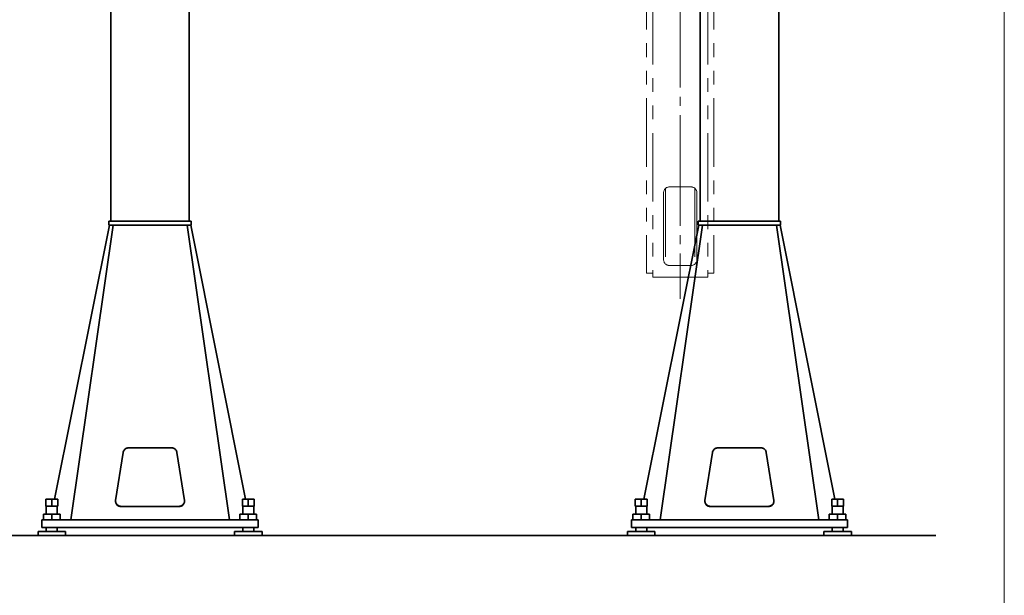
# Model space of a CAD drawing. Header units: millimetres. Extents: x 20 to 400, y 0 to 275.
# Tile 4 of 16: x 99 to 190, y 83 to 137. Entities that reach past the tile are written whole.
import ezdxf

# ---------------------------------------------------------------- set-up
doc = ezdxf.new("R2010")
doc.units = ezdxf.units.MM
for name, pattern in [('SLD-Durchgehend', [0]), ('SLD-Phantom', [12.7, 6.35, -1.27, 1.27, -1.27, 1.27, -1.27]), ('SLD-Punktstrich', [19.05, 15.24, -1.27, 1.27, -1.27])]:
    doc.linetypes.add(name, pattern=pattern)
doc.layers.add('KOPF', color=7, linetype='SLD-Durchgehend')

msp = doc.modelspace()

# ---------------------------------------------------------------- linework, layer by layer
at = {"color": 7, "linetype": 'SLD-Phantom', "lineweight": 18}
for p, q in [((157.46555, 164.21724), (157.46555, 112.76269)), ((162.55646, 164.21724), (162.55646, 112.76269)), ((156.89283, 142.04451), (156.89283, 113.12633)), ((163.12919, 142.04451), (163.12919, 113.12633)), ((158.46555, 120.58087), (158.46555, 114.39906)), ((158.65383, 120.99312), (158.65383, 113.98681)), ((161.01101, 121.12633), (159.01101, 121.12633)), ((161.36818, 120.99312), (161.36818, 113.98681)), ((161.55646, 114.39906), (161.55646, 120.58087)), ((156.89283, 113.12633), (157.46555, 113.12633)), ((159.01101, 113.8536), (161.01101, 113.8536)), ((162.55646, 113.12633), (163.12919, 113.12633)), ((157.46555, 112.76269), (162.55646, 112.76269))]:
    msp.add_line(p, q, dxfattribs=at)
at = {"color": 7, "linetype": 'SLD-Durchgehend', "lineweight": 35}
for p, q in [((107.30192, 148.58087), (107.30192, 117.94451)), ((114.57465, 148.58087), (114.57465, 117.94451)), ((161.84737, 148.58087), (161.84737, 117.94451)), ((169.1201, 148.58087), (169.1201, 117.94451)), ((107.17465, 117.58087), (102.09937, 92.20451)), ((107.51101, 117.58087), (103.59283, 90.30815)), ((107.1201, 117.94451), (107.1201, 117.58087)), ((107.1201, 117.94451), (114.75646, 117.94451)), ((107.1201, 117.58087), (114.75646, 117.58087)), ((114.36555, 117.58087), (118.28374, 90.30815)), ((114.70192, 117.58087), (119.77719, 92.20451)), ((114.75646, 117.94451), (114.75646, 117.58087)), ((161.7201, 117.58087), (156.64483, 92.20451)), ((162.05646, 117.58087), (158.13828, 90.30815)), ((161.66555, 117.94451), (161.66555, 117.58087)), ((161.66555, 117.94451), (169.30192, 117.94451)), ((161.66555, 117.58087), (169.30192, 117.58087)), ((168.91101, 117.58087), (172.82919, 90.30815)), ((169.24737, 117.58087), (174.32265, 92.20451)), ((169.30192, 117.94451), (169.30192, 117.58087)), ((112.8885, 96.97018), (108.98807, 96.97018)), ((167.43395, 96.97018), (163.53352, 96.97018)), ((108.44792, 96.54743), (107.75288, 92.0948)), ((114.12368, 92.0948), (113.42864, 96.54743)), ((162.99337, 96.54743), (162.29834, 92.0948)), ((168.66914, 92.0948), (167.9741, 96.54743)), ((101.30192, 92.20451), (101.30192, 91.56815)), ((101.30192, 92.20451), (101.84737, 92.20451)), ((101.84737, 92.20451), (101.84737, 91.56815)), ((101.84737, 92.20451), (102.39283, 92.20451)), ((102.39283, 92.20451), (102.39283, 91.56815)), ((119.48374, 92.20451), (119.48374, 91.56815)), ((119.48374, 92.20451), (120.02919, 92.20451)), ((120.02919, 92.20451), (120.02919, 91.56815)), ((120.02919, 92.20451), (120.57465, 92.20451)), ((120.57465, 92.20451), (120.57465, 91.56815)), ((155.84737, 92.20451), (155.84737, 91.56815)), ((155.84737, 92.20451), (156.39283, 92.20451)), ((156.39283, 92.20451), (156.39283, 91.56815)), ((156.39283, 92.20451), (156.93828, 92.20451)), ((156.93828, 92.20451), (156.93828, 91.56815)), ((174.02919, 92.20451), (174.02919, 91.56815)), ((174.02919, 92.20451), (174.57465, 92.20451)), ((174.57465, 92.20451), (174.57465, 91.56815)), ((174.57465, 92.20451), (175.1201, 92.20451)), ((175.1201, 92.20451), (175.1201, 91.56815)), ((101.30192, 91.56815), (101.84737, 91.56815)), ((101.33828, 91.56815), (101.33828, 90.81724)), ((101.84737, 91.56815), (102.39283, 91.56815)), ((102.35646, 90.81724), (102.35646, 91.56815)), ((107.74757, 92.02645), (107.74757, 92.01062)), ((108.29303, 91.53535), (113.58354, 91.53535)), ((108.29303, 91.51953), (113.58354, 91.51953)), ((114.12899, 92.01062), (114.12899, 92.02645)), ((119.48374, 91.56815), (120.02919, 91.56815)), ((119.5201, 91.56815), (119.5201, 90.81724)), ((120.02919, 91.56815), (120.57465, 91.56815)), ((120.53828, 90.81724), (120.53828, 91.56815)), ((155.84737, 91.56815), (156.39283, 91.56815)), ((155.88374, 91.56815), (155.88374, 90.81724)), ((156.39283, 91.56815), (156.93828, 91.56815)), ((156.90192, 90.81724), (156.90192, 91.56815)), ((162.29303, 92.02645), (162.29303, 92.01062)), ((162.83848, 91.53535), (168.12899, 91.53535)), ((162.83848, 91.51953), (168.12899, 91.51953)), ((168.67444, 92.01062), (168.67444, 92.02645)), ((174.02919, 91.56815), (174.57465, 91.56815)), ((174.06555, 91.56815), (174.06555, 90.81724)), ((174.57465, 91.56815), (175.1201, 91.56815)), ((175.08374, 90.81724), (175.08374, 91.56815)), ((100.93828, 90.30815), (120.93828, 90.30815)), ((100.93828, 90.30815), (100.93828, 89.58087)), ((101.07465, 90.81724), (101.07465, 90.30815)), ((101.07465, 90.81724), (101.84737, 90.81724)), ((101.84737, 90.81724), (101.84737, 90.30815)), ((101.84737, 90.81724), (102.6201, 90.81724)), ((102.6201, 90.81724), (102.6201, 90.30815)), ((119.25646, 90.81724), (119.25646, 90.30815)), ((119.25646, 90.81724), (120.02919, 90.81724)), ((120.02919, 90.81724), (120.02919, 90.30815)), ((120.02919, 90.81724), (120.80192, 90.81724)), ((120.80192, 90.81724), (120.80192, 90.30815)), ((120.93828, 90.30815), (120.93828, 89.58087)), ((155.48374, 90.30815), (155.48374, 89.58087)), ((155.48374, 90.30815), (175.48374, 90.30815)), ((155.6201, 90.81724), (155.6201, 90.30815)), ((155.6201, 90.81724), (156.39283, 90.81724)), ((156.39283, 90.81724), (156.39283, 90.30815)), ((156.39283, 90.81724), (157.16555, 90.81724)), ((157.16555, 90.81724), (157.16555, 90.30815)), ((173.80192, 90.81724), (173.80192, 90.30815)), ((173.80192, 90.81724), (174.57465, 90.81724)), ((174.57465, 90.81724), (174.57465, 90.30815)), ((174.57465, 90.81724), (175.34737, 90.81724)), ((175.34737, 90.81724), (175.34737, 90.30815)), ((175.48374, 90.30815), (175.48374, 89.58087)), ((100.93828, 89.58087), (120.93828, 89.58087)), ((101.33828, 89.58087), (101.33828, 89.21724)), ((102.35646, 89.21724), (102.35646, 89.58087)), ((119.5201, 89.58087), (119.5201, 89.21724)), ((120.53828, 89.21724), (120.53828, 89.58087)), ((155.48374, 89.58087), (175.48374, 89.58087)), ((155.88374, 89.58087), (155.88374, 89.21724)), ((156.90192, 89.21724), (156.90192, 89.58087)), ((174.06555, 89.58087), (174.06555, 89.21724)), ((175.08374, 89.21724), (175.08374, 89.58087)), ((100.57465, 89.21724), (100.57465, 88.8536)), ((103.1201, 89.21724), (100.57465, 89.21724)), ((100.57465, 88.8536), (101.84737, 88.8536)), ((101.84737, 88.8536), (103.1201, 88.8536)), ((103.1201, 88.8536), (103.1201, 89.21724)), ((118.75646, 89.21724), (118.75646, 88.8536)), ((121.30192, 89.21724), (118.75646, 89.21724)), ((118.75646, 88.8536), (120.02919, 88.8536)), ((120.02919, 88.8536), (121.30192, 88.8536)), ((121.30192, 88.8536), (121.30192, 89.21724)), ((155.1201, 89.21724), (155.1201, 88.8536)), ((157.66555, 89.21724), (155.1201, 89.21724)), ((155.1201, 88.8536), (156.39283, 88.8536)), ((156.39283, 88.8536), (157.66555, 88.8536)), ((157.66555, 88.8536), (157.66555, 89.21724)), ((173.30192, 89.21724), (173.30192, 88.8536)), ((175.84737, 89.21724), (173.30192, 89.21724)), ((173.30192, 88.8536), (174.57465, 88.8536)), ((174.57465, 88.8536), (175.84737, 88.8536)), ((175.84737, 88.8536), (175.84737, 89.21724))]:
    msp.add_line(p, q, dxfattribs=at)
at = {"color": 7, "linetype": 'SLD-Durchgehend', "lineweight": 35, "flags": 128}
for points in [[(108.98807, 96.97018), (108.92814, 96.96721), (108.86894, 96.95833), (108.81118, 96.94364), (108.75556, 96.92333), (108.70276, 96.89764), (108.65341, 96.86689), (108.60811, 96.83143), (108.56741, 96.79172), (108.53181, 96.74821), (108.50173, 96.70145), (108.47754, 96.652), (108.45953, 96.60045), (108.44792, 96.54743)], [(113.42864, 96.54743), (113.41703, 96.60045), (113.39902, 96.652), (113.37483, 96.70145), (113.34475, 96.74821), (113.30915, 96.79172), (113.26845, 96.83143), (113.22316, 96.86689), (113.17381, 96.89764), (113.12101, 96.92333), (113.06539, 96.94364), (113.00763, 96.95833), (112.94842, 96.96721), (112.8885, 96.97018)], [(163.53352, 96.97018), (163.47359, 96.96721), (163.41439, 96.95833), (163.35663, 96.94364), (163.30101, 96.92333), (163.24821, 96.89764), (163.19886, 96.86689), (163.15356, 96.83143), (163.11287, 96.79172), (163.07726, 96.74821), (163.04719, 96.70145), (163.02299, 96.652), (163.00499, 96.60045), (162.99337, 96.54743)], [(167.9741, 96.54743), (167.96249, 96.60045), (167.94448, 96.652), (167.92029, 96.70145), (167.89021, 96.74821), (167.8546, 96.79172), (167.81391, 96.83143), (167.76861, 96.86689), (167.71926, 96.89764), (167.66646, 96.92333), (167.61084, 96.94364), (167.55308, 96.95833), (167.49388, 96.96721), (167.43395, 96.97018)], [(107.75288, 92.0948), (107.74775, 92.03902), (107.7497, 91.98308), (107.75871, 91.9277), (107.77466, 91.8736), (107.79735, 91.82149), (107.82647, 91.77205), (107.86165, 91.7259), (107.90243, 91.68366), (107.94828, 91.64587), (107.99862, 91.61303), (108.05278, 91.58555), (108.11005, 91.56381), (108.16971, 91.54807), (108.23097, 91.53854), (108.29303, 91.53535)], [(113.58354, 91.53535), (113.6456, 91.53854), (113.70685, 91.54807), (113.76651, 91.56381), (113.82379, 91.58555), (113.87794, 91.61303), (113.92828, 91.64587), (113.97413, 91.68366), (114.01492, 91.7259), (114.0501, 91.77205), (114.07922, 91.82149), (114.1019, 91.8736), (114.11785, 91.9277), (114.12686, 91.98308), (114.12881, 92.03902), (114.12368, 92.0948)], [(162.29834, 92.0948), (162.29321, 92.03902), (162.29516, 91.98308), (162.30417, 91.9277), (162.32012, 91.8736), (162.3428, 91.82149), (162.37192, 91.77205), (162.4071, 91.7259), (162.44788, 91.68366), (162.49374, 91.64587), (162.54407, 91.61303), (162.59823, 91.58555), (162.65551, 91.56381), (162.71516, 91.54807), (162.77642, 91.53854), (162.83848, 91.53535)], [(168.12899, 91.53535), (168.19105, 91.53854), (168.25231, 91.54807), (168.31196, 91.56381), (168.36924, 91.58555), (168.4234, 91.61303), (168.47373, 91.64587), (168.51959, 91.68366), (168.56037, 91.7259), (168.59555, 91.77205), (168.62467, 91.82149), (168.64735, 91.8736), (168.6633, 91.9277), (168.67231, 91.98308), (168.67427, 92.03902), (168.66914, 92.0948)], [(107.74757, 92.01062), (107.7497, 91.96725), (107.75871, 91.91188), (107.77466, 91.85778), (107.79735, 91.80567), (107.82647, 91.75622), (107.86165, 91.71008), (107.90243, 91.66784), (107.94828, 91.63005), (107.99862, 91.59721), (108.05278, 91.56973), (108.11005, 91.54798), (108.16971, 91.53224), (108.23097, 91.52271), (108.29303, 91.51953)], [(113.58354, 91.51953), (113.6456, 91.52271), (113.70685, 91.53224), (113.76651, 91.54798), (113.82379, 91.56973), (113.87794, 91.59721), (113.92828, 91.63005), (113.97413, 91.66784), (114.01492, 91.71008), (114.0501, 91.75622), (114.07922, 91.80567), (114.1019, 91.85778), (114.11785, 91.91188), (114.12686, 91.96725), (114.12899, 92.01062)], [(162.29303, 92.01062), (162.29516, 91.96725), (162.30417, 91.91188), (162.32012, 91.85778), (162.3428, 91.80567), (162.37192, 91.75622), (162.4071, 91.71008), (162.44788, 91.66784), (162.49374, 91.63005), (162.54407, 91.59721), (162.59823, 91.56973), (162.65551, 91.54798), (162.71516, 91.53224), (162.77642, 91.52271), (162.83848, 91.51953)], [(168.12899, 91.51953), (168.19105, 91.52271), (168.25231, 91.53224), (168.31196, 91.54798), (168.36924, 91.56973), (168.4234, 91.59721), (168.47373, 91.63005), (168.51959, 91.66784), (168.56037, 91.71008), (168.59555, 91.75622), (168.62467, 91.80567), (168.64735, 91.85778), (168.6633, 91.91188), (168.67231, 91.96725), (168.67444, 92.01062)]]:
    msp.add_lwpolyline(points, dxfattribs=at)
at = {"color": 7, "linetype": 'SLD-Phantom', "lineweight": 18}
for centre, start, end in [((159.01101, 120.58087), 90, 180), ((161.01101, 120.58087), 0, 90), ((159.01101, 114.39906), 180, 270), ((161.01101, 114.39906), 270, 0)]:
    msp.add_arc(centre, 0.54545, start, end, dxfattribs=at)
at = {"layer": 'KOPF', "lineweight": 18}
msp.add_line((190, 215), (190, 30), dxfattribs=at)
at = {"layer": 'KOPF', "color": 7, "linetype": 'SLD-Punktstrich', "lineweight": 18, "ltscale": 0.672727}
msp.add_line((160.01101, 166.21724), (160.01101, 110.76269), dxfattribs=at)
at = {"layer": 'KOPF', "color": 7, "lineweight": 35}
msp.add_line((35.1988, 88.8536), (183.6486, 88.8536), dxfattribs=at)

doc.saveas('drawing.dxf')
